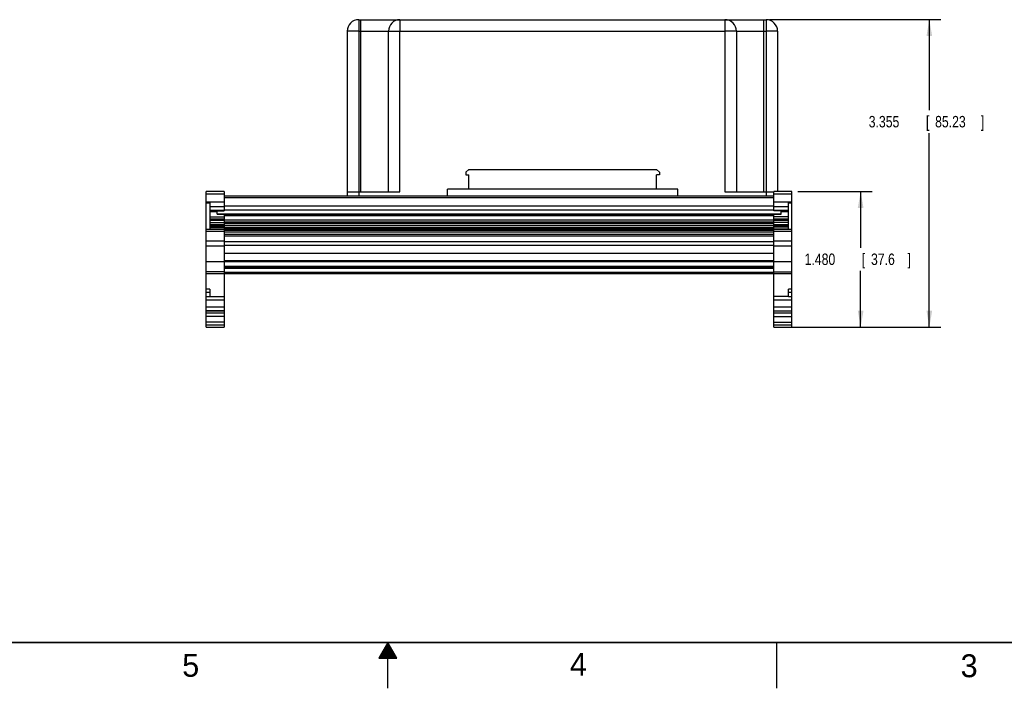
# Model space of a CAD drawing. Header units: inches. Extents: x 0 to 34, y 0 to 22.
# Tile 6 of 15: x 13 to 23.7, y 0 to 7.3. Entities that reach past the tile are written whole.
import ezdxf

# ---------------------------------------------------------------- set-up
doc = ezdxf.new("R2010")
doc.units = ezdxf.units.IN
doc.header["$LTSCALE"] = 1.87
doc.header["$MEASUREMENT"] = 0
doc.layers.get('0').update_dxf_attribs({"linetype": 'CONTINUOUS'})
doc.layers.add('DIMENSIONS', color=7, linetype='CONTINUOUS')
doc.styles.get("Standard").update_dxf_attribs({"font": 'txt', "width": 0.8})
doc.dimstyles.new('DIMSTYLE_1', dxfattribs={"dimtxt": 0.125, "dimasz": 0.18, "dimexe": 0.18, "dimexo": 0.0625, "dimgap": 0.09, "dimtad": 0, "dimtih": 1, "dimtoh": 1, "dimdec": 3, "dimzin": 4, "dimdsep": 46, "dimtxsty": 'STANDARD', "dimblk": '_FILLED', "dimblk1": '_FILLED', "dimblk2": '_FILLED', "dimcen": 0.09, "dimadec": 0, "dimazin": 0, "dimtp": 0.01, "dimtm": 0.01, "dimtfac": 1, "dimtdec": 3, "dimtofl": 0, "dimtmove": 0, "dimatfit": 3, "dimldrblk": '_FILLED', "dimfxl": 1, "dimtolj": 1, "dimtzin": 4, "dimarcsym": 0})

# ---------------------------------------------------------------- blocks, each defined once
blk = doc.blocks.new('_FILLED')
at = {"color": 0, "linetype": 'BYBLOCK'}
blk.add_solid([(0, 0), (-1, 0.174), (-1, -0.174)], dxfattribs=at)
blk = doc.blocks.new('*D5')
at = {"layer": 'DIMENSIONS', "color": 2, "linetype": 'CONTINUOUS'}
for p, q in [((21.477, 5.423), (22.289, 5.423)), ((22.164, 5.423), (22.164, 4.808)), ((22.164, 3.943), (22.164, 4.558)), ((21.477, 3.943), (22.289, 3.943))]:
    blk.add_line(p, q, dxfattribs=at)
at = {"layer": 'DIMENSIONS', "color": 2, "linetype": 'CONTINUOUS', "xscale": 0.18, "yscale": 0.18, "zscale": 0.18}
for p, rotation in [((22.164, 5.423), 90), ((22.164, 3.943), 270)]:
    blk.add_blockref('_FILLED', p, dxfattribs=dict(at, rotation=rotation))
at = {"layer": 'DIMENSIONS', "color": 2, "linetype": 'CONTINUOUS', "width": 0.8}
for s, p in [('1.480', (21.552, 4.621)), ('[', (22.177, 4.621)), ('37.6', (22.277, 4.621)), (']', (22.677, 4.621))]:
    blk.add_text(s, height=0.125, dxfattribs=at).set_placement(p)
blk = doc.blocks.new('*D6')
at = {"layer": 'DIMENSIONS', "color": 2, "linetype": 'CONTINUOUS'}
for p, q in [((21.169, 7.299), (23.039, 7.299)), ((22.914, 7.299), (22.914, 6.311)), ((22.914, 3.943), (22.914, 6.061)), ((21.28, 3.943), (23.039, 3.943))]:
    blk.add_line(p, q, dxfattribs=at)
at = {"layer": 'DIMENSIONS', "color": 2, "linetype": 'CONTINUOUS', "xscale": 0.18, "yscale": 0.18, "zscale": 0.18}
for p, rotation in [((22.914, 7.299), 90), ((22.914, 3.943), 270)]:
    blk.add_blockref('_FILLED', p, dxfattribs=dict(at, rotation=rotation))
at = {"layer": 'DIMENSIONS', "color": 2, "linetype": 'CONTINUOUS', "width": 0.8}
for s, p in [('3.355', (22.252, 6.123)), ('[', (22.877, 6.123)), ('85.23', (22.977, 6.123)), (']', (23.477, 6.123))]:
    blk.add_text(s, height=0.125, dxfattribs=at).set_placement(p)

msp = doc.modelspace()

# ---------------------------------------------------------------- linework, layer by layer
at = {"color": 7, "linetype": 'CONTINUOUS'}
for p, q in [((16.6815, 7.2985), (21.1315, 7.2985)), ((16.7065, 5.4185), (16.7065, 7.2985)), ((21.1065, 5.4185), (21.1065, 7.2985)), ((21.1315, 7.2985), (21.1315, 5.3723)), ((16.5565, 7.1735), (16.5565, 5.3723)), ((16.6815, 7.1735), (16.6815, 5.3723)), ((16.6815, 7.1735), (17.0065, 7.1735)), ((17.0065, 5.4185), (17.0065, 7.1735)), ((17.1315, 5.4185), (17.1315, 7.1735)), ((17.1315, 7.1735), (20.6815, 7.1735)), ((20.6815, 7.1735), (20.6815, 5.4185)), ((20.8065, 7.1735), (21.1315, 7.1735)), ((20.8065, 7.1735), (20.8065, 5.4185)), ((21.2565, 7.1735), (21.2565, 5.4234)), ((17.8844, 5.6647), (17.8529, 5.6332)), ((17.8529, 5.6332), (17.8529, 5.6056)), ((17.8529, 5.6056), (17.8844, 5.6056)), ((17.8844, 5.6647), (19.9356, 5.6647)), ((17.8844, 5.4481), (17.8844, 5.6056)), ((19.9356, 5.6647), (19.9671, 5.6332)), ((19.9671, 5.6056), (19.9356, 5.6056)), ((19.9356, 5.4481), (19.9356, 5.6056)), ((19.9671, 5.6332), (19.9671, 5.6056)), ((15.0169, 3.9431), (15.0169, 5.4234)), ((15.2137, 5.4234), (15.0169, 5.4234)), ((15.0169, 5.3972), (15.2137, 5.3972)), ((15.2137, 5.4234), (15.2137, 5.2115)), ((16.5565, 5.4185), (17.1315, 5.4185)), ((17.6521, 5.3723), (17.6521, 5.4481)), ((20.1679, 5.4481), (17.6521, 5.4481)), ((20.1679, 5.3723), (20.1679, 5.4481)), ((20.6815, 5.4185), (21.2173, 5.4185)), ((21.4141, 5.4234), (21.2173, 5.4234)), ((21.2173, 5.2115), (21.2173, 5.4234)), ((21.2173, 5.3972), (21.4141, 5.3972)), ((21.4141, 3.9431), (21.4141, 5.4234)), ((15.2137, 5.3075), (15.0169, 5.3075)), ((15.0169, 5.301), (15.0563, 5.301)), ((15.0563, 5.301), (15.0563, 5.0146)), ((21.2173, 5.3723), (15.2137, 5.3723)), ((21.2173, 5.3526), (15.2137, 5.3526)), ((21.4141, 5.3075), (21.2173, 5.3075)), ((21.3747, 5.301), (21.4141, 5.301)), ((21.3747, 5.0146), (21.3747, 5.301)), ((15.0563, 5.2577), (15.2137, 5.2577)), ((15.2137, 5.2141), (15.0563, 5.2141)), ((15.0563, 5.2115), (15.2137, 5.2115)), ((15.135, 5.2022), (15.0563, 5.2022)), ((15.135, 5.1766), (15.135, 5.2115)), ((21.296, 5.177), (15.135, 5.177)), ((15.135, 5.1766), (15.2137, 5.1766)), ((21.2173, 5.2618), (15.2137, 5.2618)), ((21.2173, 5.2184), (15.2137, 5.2184)), ((15.2137, 5.1766), (15.2137, 3.9431)), ((21.2173, 5.1739), (15.2137, 5.1739)), ((21.2173, 5.1686), (15.2137, 5.1686)), ((21.2173, 5.2577), (21.3747, 5.2577)), ((21.3747, 5.2141), (21.2173, 5.2141)), ((21.3747, 5.2115), (21.2173, 5.2115)), ((21.2173, 5.1766), (21.296, 5.1766)), ((21.2173, 3.9431), (21.2173, 5.1766)), ((21.296, 5.1766), (21.296, 5.2115)), ((21.3747, 5.2022), (21.296, 5.2022)), ((15.0563, 5.1461), (15.2137, 5.1461)), ((15.0563, 5.1241), (15.2137, 5.1241)), ((15.2137, 5.1192), (15.0563, 5.1192)), ((15.0563, 5.1084), (15.2137, 5.1084)), ((15.0563, 5.0848), (15.2137, 5.0848)), ((15.0563, 5.0627), (15.2137, 5.0627)), ((15.2137, 5.0578), (15.0563, 5.0578)), ((21.2173, 5.1579), (15.2137, 5.1579)), ((21.2173, 5.1086), (15.2137, 5.1086)), ((21.2173, 5.0866), (15.2137, 5.0866)), ((21.2173, 5.0817), (15.2137, 5.0817)), ((21.2173, 5.0709), (15.2137, 5.0709)), ((21.3747, 5.1461), (21.2173, 5.1461)), ((21.2173, 5.1241), (21.3747, 5.1241)), ((21.3747, 5.1192), (21.2173, 5.1192)), ((21.2173, 5.1084), (21.3747, 5.1084)), ((21.3747, 5.0848), (21.2173, 5.0848)), ((21.2173, 5.0627), (21.3747, 5.0627)), ((21.3747, 5.0578), (21.2173, 5.0578)), ((15.2137, 5.0101), (15.0169, 5.0101)), ((15.0169, 4.9904), (15.2137, 4.9904)), ((15.0563, 5.0471), (15.2137, 5.0471)), ((15.0563, 5.0343), (15.2137, 5.0343)), ((15.0563, 5.0146), (15.2137, 5.0146)), ((21.2173, 5.0473), (15.2137, 5.0473)), ((21.2173, 5.0252), (15.2137, 5.0252)), ((21.2173, 5.0203), (15.2137, 5.0203)), ((21.2173, 5.0096), (15.2137, 5.0096)), ((21.2173, 4.9984), (15.2137, 4.9984)), ((21.2173, 4.9788), (15.2137, 4.9788)), ((21.2173, 4.9555), (15.2137, 4.9555)), ((21.2173, 5.0471), (21.3747, 5.0471)), ((21.3747, 5.0343), (21.2173, 5.0343)), ((21.2173, 5.0146), (21.3747, 5.0146)), ((21.4141, 5.0101), (21.2173, 5.0101)), ((21.2173, 4.9904), (21.4141, 4.9904)), ((15.2137, 4.8821), (15.0169, 4.8821)), ((21.2173, 4.9358), (15.2137, 4.9358)), ((21.2173, 4.8734), (15.2137, 4.8734)), ((21.4141, 4.8821), (21.2173, 4.8821)), ((15.0169, 4.8283), (15.2137, 4.8283)), ((21.2173, 4.833), (15.2137, 4.833)), ((21.2173, 4.7452), (15.2137, 4.7452)), ((21.2173, 4.8283), (21.4141, 4.8283)), ((15.2137, 4.6553), (15.0169, 4.6553)), ((21.2173, 4.6675), (15.2137, 4.6675)), ((21.2173, 4.6557), (15.2137, 4.6557)), ((21.4141, 4.6553), (21.2173, 4.6553)), ((15.2137, 4.5462), (15.0169, 4.5462)), ((15.0169, 4.5286), (15.2137, 4.5286)), ((21.2173, 4.6045), (15.2137, 4.6045)), ((21.2173, 4.5927), (15.2137, 4.5927)), ((21.2173, 4.5809), (15.2137, 4.5809)), ((21.2173, 4.5376), (15.2137, 4.5376)), ((21.2173, 4.5258), (15.2137, 4.5258)), ((21.2173, 4.5462), (21.4141, 4.5462)), ((21.2173, 4.5286), (21.4141, 4.5286)), ((15.0563, 4.3583), (15.0169, 4.3583)), ((15.0169, 4.3242), (15.0563, 4.3242)), ((15.0563, 4.3583), (15.0563, 4.273)), ((21.4141, 4.3583), (21.3747, 4.3583)), ((21.3747, 4.273), (21.3747, 4.3583)), ((21.3747, 4.3242), (21.4141, 4.3242)), ((15.0563, 4.273), (15.0169, 4.273)), ((15.0169, 4.2423), (15.2137, 4.2423)), ((15.0563, 4.2778), (15.2137, 4.2778)), ((21.3747, 4.2778), (21.2173, 4.2778)), ((21.2173, 4.2423), (21.4141, 4.2423)), ((21.4141, 4.273), (21.3747, 4.273)), ((15.2137, 4.1597), (15.0169, 4.1597)), ((15.2137, 4.1203), (15.0169, 4.1203)), ((15.0169, 4.1194), (15.2137, 4.1194)), ((15.2137, 4.0967), (15.0169, 4.0967)), ((21.4141, 4.1597), (21.2173, 4.1597)), ((21.2173, 4.1203), (21.4141, 4.1203)), ((21.2173, 4.1194), (21.4141, 4.1194)), ((21.4141, 4.0967), (21.2173, 4.0967)), ((15.2137, 4.0573), (15.0169, 4.0573)), ((15.2137, 3.9982), (15.0169, 3.9982)), ((21.2173, 4.0573), (21.4141, 4.0573)), ((21.2173, 3.9982), (21.4141, 3.9982)), ((15.2137, 3.9628), (15.0169, 3.9628)), ((15.0169, 3.9431), (15.2137, 3.9431)), ((21.4141, 3.9628), (21.2173, 3.9628)), ((21.2173, 3.9431), (21.4141, 3.9431))]:
    msp.add_line(p, q, dxfattribs=at)
at = {"color": 2, "linetype": 'CONTINUOUS'}
for p, q in [((17, 0.5), (16.902, 0.3303)), ((16.9654, 0.44), (17.0347, 0.44)), ((16.9712, 0.45), (17.0289, 0.45)), ((16.9769, 0.46), (17.0231, 0.46)), ((16.9827, 0.47), (17.0173, 0.47)), ((16.9885, 0.48), (17.0116, 0.48)), ((16.9942, 0.49), (17.0058, 0.49)), ((17.098, 0.3303), (17, 0.5)), ((17, 0), (17, 0.5)), ((21.25, 0), (21.25, 0.5)), ((16.902, 0.3303), (17.098, 0.3303)), ((16.9076, 0.34), (17.0924, 0.34)), ((16.9134, 0.35), (17.0866, 0.35)), ((16.9192, 0.36), (17.0808, 0.36)), ((16.925, 0.37), (17.0751, 0.37)), ((16.9307, 0.38), (17.0693, 0.38)), ((16.9365, 0.39), (17.0635, 0.39)), ((16.9423, 0.4), (17.0578, 0.4)), ((16.9481, 0.41), (17.052, 0.41)), ((16.9538, 0.42), (17.0462, 0.42)), ((16.9596, 0.43), (17.0404, 0.43))]:
    msp.add_line(p, q, dxfattribs=at)
at = {"color": 7, "linetype": 'CONTINUOUS', "const_width": 0.02}
msp.add_lwpolyline([(0.5, 0.5), (33.5, 0.5)], dxfattribs=at)
at = {"color": 7, "linetype": 'CONTINUOUS'}
for centre, start, end in [((16.6815, 7.1735), 90, 180), ((17.1315, 7.1735), 90, 180), ((20.6815, 7.1735), 0, 90), ((21.1315, 7.1735), 0, 90)]:
    msp.add_arc(centre, 0.125, start, end, dxfattribs=at)
for points, knots in [([(16.6815, 7.2985), (16.6817, 7.2985), (16.6813, 7.2975), (16.6816, 7.2965), (16.6814, 7.2939), (16.6815, 7.2908), (16.6815, 7.2866), (16.6815, 7.2816), (16.6815, 7.2758), (16.6815, 7.2691), (16.6815, 7.2618), (16.6815, 7.2538), (16.6815, 7.2451), (16.6815, 7.236), (16.6815, 7.227), (16.6815, 7.2212), (16.6815, 7.2185)], [0, 0, 0, 0, 0.0058545, 0.0233616, 0.0524912, 0.0931681, 0.1451795, 0.2080876, 0.2812522, 0.3641348, 0.4561702, 0.5566895, 0.6649322, 0.7800508, 0.9011307, 1, 1, 1, 1]), ([(16.6815, 7.2185), (16.6815, 7.2178), (16.6815, 7.2136), (16.6815, 7.2058), (16.6815, 7.1952), (16.6815, 7.1844), (16.6815, 7.1772), (16.6815, 7.1735)], [0, 0, 0, 0, 0.0484351, 0.2798886, 0.5168366, 0.7574819, 1, 1, 1, 1]), ([(17.1315, 7.2985), (17.1317, 7.2985), (17.1313, 7.2975), (17.1316, 7.2965), (17.1314, 7.2939), (17.1315, 7.2908), (17.1315, 7.2866), (17.1315, 7.2816), (17.1315, 7.2758), (17.1315, 7.2691), (17.1315, 7.2618), (17.1315, 7.2538), (17.1315, 7.2451), (17.1315, 7.236), (17.1315, 7.227), (17.1315, 7.2212), (17.1315, 7.2185)], [0, 0, 0, 0, 0.0058545, 0.0233616, 0.0524912, 0.0931681, 0.1451795, 0.2080876, 0.2812522, 0.3641348, 0.4561702, 0.5566895, 0.6649322, 0.7800508, 0.9011307, 1, 1, 1, 1]), ([(17.1315, 7.2185), (17.1315, 7.2178), (17.1315, 7.2136), (17.1315, 7.2058), (17.1315, 7.1952), (17.1315, 7.1844), (17.1315, 7.1772), (17.1315, 7.1735)], [0, 0, 0, 0, 0.0484351, 0.2798886, 0.5168366, 0.7574819, 1, 1, 1, 1]), ([(20.6815, 7.2985), (20.6813, 7.2985), (20.6817, 7.2975), (20.6814, 7.2965), (20.6816, 7.2939), (20.6815, 7.2908), (20.6815, 7.2866), (20.6815, 7.2816), (20.6815, 7.2758), (20.6815, 7.2691), (20.6815, 7.2618), (20.6815, 7.2538), (20.6815, 7.2451), (20.6815, 7.236), (20.6815, 7.227), (20.6815, 7.2212), (20.6815, 7.2185)], [0, 0, 0, 0, 0.0058545, 0.0233616, 0.0524912, 0.0931681, 0.1451795, 0.2080876, 0.2812522, 0.3641348, 0.4561702, 0.5566895, 0.6649322, 0.7800508, 0.9011307, 1, 1, 1, 1]), ([(20.6815, 7.2185), (20.6815, 7.2178), (20.6815, 7.2136), (20.6815, 7.2058), (20.6815, 7.1952), (20.6815, 7.1844), (20.6815, 7.1772), (20.6815, 7.1735)], [0, 0, 0, 0, 0.0484351, 0.2798886, 0.5168366, 0.7574819, 1, 1, 1, 1]), ([(16.6365, 7.1735), (16.6339, 7.1735), (16.628, 7.1735), (16.6191, 7.1735), (16.6099, 7.1735), (16.6012, 7.1735), (16.5932, 7.1735), (16.5859, 7.1735), (16.5793, 7.1735), (16.5734, 7.1735), (16.5684, 7.1735), (16.5642, 7.1735), (16.5611, 7.1736), (16.5585, 7.1734), (16.5575, 7.1737), (16.5565, 7.1734), (16.5565, 7.1735)], [0, 0, 0, 0, 0.0988693, 0.2199492, 0.3350678, 0.4433105, 0.5438298, 0.6358652, 0.7187478, 0.7919124, 0.8548205, 0.9068319, 0.9475088, 0.9766384, 0.9941455, 1, 1, 1, 1]), ([(16.6815, 7.1735), (16.6779, 7.1735), (16.6706, 7.1735), (16.6598, 7.1735), (16.6492, 7.1735), (16.6414, 7.1735), (16.6372, 7.1735), (16.6365, 7.1735)], [0, 0, 0, 0, 0.2425181, 0.4831634, 0.7201114, 0.9515649, 1, 1, 1, 1]), ([(17.0065, 7.1735), (17.0065, 7.1734), (17.0075, 7.1737), (17.0085, 7.1734), (17.0111, 7.1736), (17.0142, 7.1735), (17.0184, 7.1735), (17.0234, 7.1735), (17.0293, 7.1735), (17.0359, 7.1735), (17.0432, 7.1735), (17.0512, 7.1735), (17.0599, 7.1735), (17.0691, 7.1735), (17.078, 7.1735), (17.0839, 7.1735), (17.0865, 7.1735)], [0, 0, 0, 0, 0.0058545, 0.0233616, 0.0524912, 0.0931681, 0.1451795, 0.2080876, 0.2812522, 0.3641348, 0.4561702, 0.5566895, 0.6649322, 0.7800508, 0.9011307, 1, 1, 1, 1]), ([(17.0865, 7.1735), (17.0872, 7.1735), (17.0914, 7.1735), (17.0992, 7.1735), (17.1098, 7.1735), (17.1206, 7.1735), (17.1279, 7.1735), (17.1315, 7.1735)], [0, 0, 0, 0, 0.0484351, 0.2798886, 0.5168366, 0.7574819, 1, 1, 1, 1]), ([(20.7265, 7.1735), (20.7258, 7.1735), (20.7216, 7.1735), (20.7138, 7.1735), (20.7032, 7.1735), (20.6924, 7.1735), (20.6851, 7.1735), (20.6815, 7.1735)], [0, 0, 0, 0, 0.0484351, 0.2798886, 0.5168366, 0.7574819, 1, 1, 1, 1]), ([(20.8065, 7.1735), (20.8065, 7.1734), (20.8055, 7.1737), (20.8045, 7.1734), (20.8019, 7.1736), (20.7988, 7.1735), (20.7946, 7.1735), (20.7896, 7.1735), (20.7837, 7.1735), (20.7771, 7.1735), (20.7698, 7.1735), (20.7618, 7.1735), (20.7531, 7.1735), (20.7439, 7.1735), (20.735, 7.1735), (20.7291, 7.1735), (20.7265, 7.1735)], [0, 0, 0, 0, 0.0058545, 0.0233616, 0.0524912, 0.0931681, 0.1451795, 0.2080876, 0.2812522, 0.3641348, 0.4561702, 0.5566895, 0.6649322, 0.7800508, 0.9011307, 1, 1, 1, 1]), ([(21.1765, 7.1735), (21.1757, 7.1735), (21.1714, 7.1735), (21.1636, 7.1735), (21.153, 7.1735), (21.1423, 7.1735), (21.1351, 7.1735), (21.1315, 7.1735)], [0, 0, 0, 0, 0.055173, 0.2860846, 0.5215014, 0.7598595, 1, 1, 1, 1]), ([(21.2565, 7.1735), (21.2563, 7.1735), (21.2557, 7.1735), (21.2543, 7.1735), (21.2519, 7.1735), (21.2486, 7.1735), (21.2445, 7.1735), (21.2394, 7.1735), (21.2336, 7.1735), (21.2269, 7.1735), (21.2195, 7.1735), (21.2115, 7.1735), (21.2029, 7.1735), (21.1937, 7.1735), (21.1848, 7.1735), (21.179, 7.1735), (21.1765, 7.1735)], [0, 0, 0, 0, 0.0059667, 0.0238183, 0.0534176, 0.0945397, 0.1468745, 0.2100293, 0.2835261, 0.3667801, 0.4591263, 0.5598444, 0.6681847, 0.7834229, 0.9047801, 1, 1, 1, 1])]:
    msp.add_open_spline(points, degree=3, knots=knots, dxfattribs=at)

# ---------------------------------------------------------------- texts
at = {"color": 2, "linetype": 'CONTINUOUS'}
for s, p in [('5', (14.754, 0.1262)), ('4', (18.9884, 0.1369)), ('3', (23.2555, 0.121))]:
    msp.add_text(s, height=0.25, dxfattribs=at).set_placement(p)

# ---------------------------------------------------------------- dimensions: what is measured, and where the dimension line sits
at = {"layer": 'DIMENSIONS', "color": 2, "linetype": 'CONTINUOUS'}
for base, p1, p2, picture, middle in [((22.9141, 7.2985), (21.2798, 3.9431), (21.169, 7.2985), '*D6', (22.9141, 6.1858)), ((22.1641, 5.4234), (21.4766, 3.9431), (21.4766, 5.4234), '*D5', (22.1641, 4.6833))]:
    dim = msp.add_linear_dim(base=base, p1=p1, p2=p2, angle=90, dimstyle='DIMSTYLE_1', dxfattribs=at)
    dim.commit()
    dim.dimension.update_dxf_attribs({"geometry": picture, "text_midpoint": middle, "dimtype": 160})

doc.saveas('drawing.dxf')
